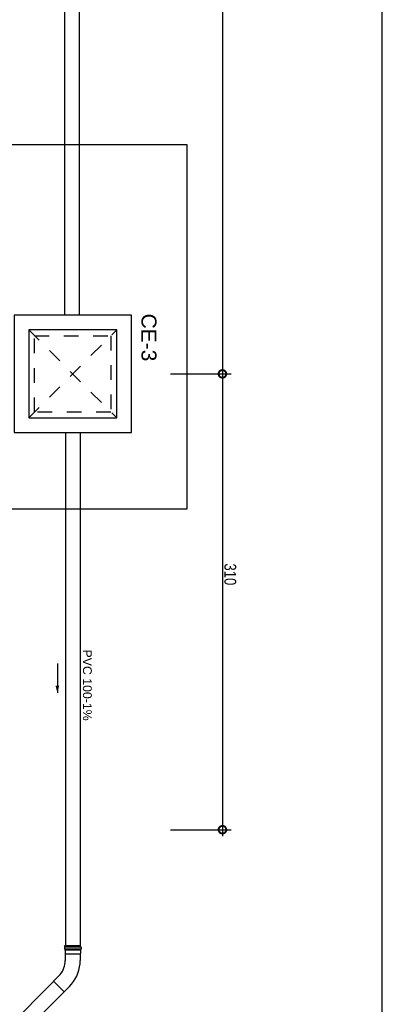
# Model space of a CAD drawing. Header units: millimetres. Extents: x -20654 to 2526, y -8238 to 977.
# Tile 50 of 219: x -10319.74 to -10317.27, y -4127.14 to -4120.44. Entities that reach past the tile are written whole.
import ezdxf

# ---------------------------------------------------------------- set-up
doc = ezdxf.new("R2010")
doc.units = ezdxf.units.MM
for name, pattern in [('Dash', [0.00635, 0.003175, -0.003175]), ('DASHED', [1.905, 1.27, -0.635]), ('HIDDEN2', [0.47625, 0.3175, -0.15875])]:
    doc.linetypes.add(name, pattern=pattern)
for name, color, linetype in [('01 CONTORNO_dwg', 252, 'Continuous'), ('COTAS', 7, 'Continuous'), ('P-PIPE-IDEN', 7, 'Continuous'), ('P-SANR-FIXT', 7, 'Continuous'), ('Simbolos', 7, 'Continuous'), ('Simbolos_int', 8, 'Continuous'), ('TQ-Condutos', 3, 'Continuous'), ('TQ-Conexões', 7, 'Continuous')]:
    doc.layers.add(name, color=color, linetype=linetype)
doc.styles.add('Arial', font='arial.ttf', dxfattribs={"height": 100})
doc.styles.add('Arial_4', font='arial.ttf', dxfattribs={"width": 0.8, "height": 0.07})
doc.styles.add('Arial_5', font='arial.ttf', dxfattribs={"height": 0.0825})

# ---------------------------------------------------------------- blocks, each defined once
blk = doc.blocks.new('terreo')
at = {"layer": '01 CONTORNO_dwg'}
blk.add_lwpolyline([(-16777.2, -14445.1), (-6777.2, -14445.1), (-6777.2, 1977.8), (-16777.2, 1977.8)], dxfattribs=at)
blk = doc.blocks.new('Caixa de Concreto - AleBim - Caixa de passagem - 060x070-2577326-8 DETALHE SANITÁRIO B')
at = {"layer": 'P-SANR-FIXT', "linetype": 'Dash'}
for p, q in [((-0.3, -0.3), (0.3, 0.3)), ((-0.3, 0.3), (0.3, -0.3)), ((-0.26, 0.26), (0.26, 0.26)), ((-0.26, -0.26), (-0.26, 0.26)), ((0.26, 0.26), (0.26, -0.26)), ((0.26, -0.26), (-0.26, -0.26))]:
    blk.add_line(p, q, dxfattribs=at)
blk = doc.blocks.new('_DotSmall')
at = {"color": 0, "linetype": 'ByBlock', "const_width": 0.5}
blk.add_lwpolyline([(-0.0625, 0, 1), (0.0625, 0, 1)], format="xyb", close=True, dxfattribs=at)

msp = doc.modelspace()

# ---------------------------------------------------------------- hatches: boundary and pattern name
at = {"layer": 'P-PIPE-IDEN'}
msp.add_hatch(color=256, dxfattribs=at).paths.add_polyline_path([(-10319.483, -4125.0208), (-10319.47, -4124.9725), (-10319.4959, -4124.9725)])

# ---------------------------------------------------------------- linework, layer by layer
at = {"ltscale": 2}
for p, q in [((-10318.3583, -4122.8293), (-10318.3583, -4125.996)), ((-10319.4283, -4123.2493), (-10319.3283, -4123.2493))]:
    msp.add_line(p, q, dxfattribs=at)
at = {"layer": 'COTAS'}
for p, q in [((-10318.3583, -4117.2422), (-10318.3583, -4122.8693)), ((-10318.7125, -4122.8493), (-10318.2983, -4122.8493)), ((-10318.7125, -4122.8493), (-10318.2983, -4122.8493)), ((-10318.7125, -4125.953), (-10318.2983, -4125.953)), ((-10318.7125, -4125.953), (-10318.2983, -4125.953))]:
    msp.add_line(p, q, dxfattribs=at)
at = {"layer": 'P-PIPE-IDEN'}
msp.add_lwpolyline([(-10319.483, -4124.8208), (-10319.483, -4125.0208)], dxfattribs=at)
at = {"layer": 'Simbolos'}
for p, q in [((-10319.432, -4126.7432), (-10319.4335, -4126.7441)), ((-10319.4311, -4126.7482), (-10319.4335, -4126.7441)), ((-10319.3246, -4126.7432), (-10319.432, -4126.7432)), ((-10319.4311, -4126.7482), (-10319.4311, -4126.7522)), ((-10319.3254, -4126.7482), (-10319.3231, -4126.7441)), ((-10319.3254, -4126.7482), (-10319.3254, -4126.7522)), ((-10319.3246, -4126.7432), (-10319.3231, -4126.7441)), ((-10319.4355, -4126.7542), (-10319.4355, -4126.7643)), ((-10319.322, -4126.7532), (-10319.4345, -4126.7532)), ((-10319.322, -4126.7653), (-10319.4345, -4126.7653)), ((-10319.4311, -4126.7663), (-10319.4311, -4126.7732)), ((-10319.4311, -4126.7732), (-10319.4309, -4126.7742)), ((-10319.4309, -4126.7742), (-10319.4309, -4126.7932)), ((-10319.4309, -4126.7932), (-10319.4291, -4126.8)), ((-10319.4291, -4126.8), (-10319.4291, -4126.8434)), ((-10319.3257, -4126.7932), (-10319.3275, -4126.8)), ((-10319.3275, -4126.8), (-10319.3275, -4126.8434)), ((-10319.3254, -4126.7732), (-10319.3257, -4126.7742)), ((-10319.3257, -4126.7742), (-10319.3257, -4126.7932)), ((-10319.3254, -4126.7663), (-10319.3254, -4126.7732)), ((-10319.321, -4126.7542), (-10319.321, -4126.7643)), ((-10319.4728, -4126.9489), (-10319.5083, -4126.9844)), ((-10319.401, -4127.0207), (-10319.4364, -4127.0562))]:
    msp.add_line(p, q, dxfattribs=at)
at = {"layer": 'Simbolos', "linetype": 'Continuous'}
msp.add_lwpolyline([(-10319.7783, -4123.2493), (-10318.9783, -4123.2493), (-10318.9783, -4122.4493), (-10319.7783, -4122.4493), (-10319.7783, -4123.2493), (-10319.7783, -4123.2493)], dxfattribs=at)
at = {"layer": 'Simbolos'}
for points in [[(-10319.4345, -4126.7532), (-10319.4347, -4126.7532), (-10319.4349, -4126.7532), (-10319.435, -4126.7533), (-10319.4352, -4126.7534), (-10319.4353, -4126.7535), (-10319.4354, -4126.7537), (-10319.4355, -4126.7538), (-10319.4355, -4126.754), (-10319.4355, -4126.7542)], [(-10319.4355, -4126.7643), (-10319.4355, -4126.7644), (-10319.4355, -4126.7645), (-10319.4355, -4126.7645), (-10319.4355, -4126.7646), (-10319.4355, -4126.7647), (-10319.4354, -4126.7648), (-10319.4354, -4126.7649), (-10319.4353, -4126.7649), (-10319.4353, -4126.765), (-10319.4352, -4126.765), (-10319.4351, -4126.7651), (-10319.435, -4126.7651), (-10319.435, -4126.7652), (-10319.4349, -4126.7652), (-10319.4348, -4126.7652), (-10319.4347, -4126.7653), (-10319.4346, -4126.7653), (-10319.4345, -4126.7653)], [(-10319.4321, -4126.7532), (-10319.432, -4126.7532), (-10319.4318, -4126.7531), (-10319.4316, -4126.753), (-10319.4315, -4126.7529), (-10319.4314, -4126.7528), (-10319.4313, -4126.7527), (-10319.4312, -4126.7525), (-10319.4312, -4126.7524), (-10319.4311, -4126.7522)], [(-10319.4311, -4126.7663), (-10319.4312, -4126.7661), (-10319.4312, -4126.7659), (-10319.4313, -4126.7658), (-10319.4314, -4126.7656), (-10319.4315, -4126.7655), (-10319.4316, -4126.7654), (-10319.4318, -4126.7653), (-10319.432, -4126.7653), (-10319.4321, -4126.7653)], [(-10319.3254, -4126.7522), (-10319.3254, -4126.7524), (-10319.3254, -4126.7525), (-10319.3253, -4126.7527), (-10319.3252, -4126.7528), (-10319.3251, -4126.7529), (-10319.3249, -4126.753), (-10319.3248, -4126.7531), (-10319.3246, -4126.7532), (-10319.3244, -4126.7532)], [(-10319.3244, -4126.7653), (-10319.3246, -4126.7653), (-10319.3248, -4126.7653), (-10319.3249, -4126.7654), (-10319.3251, -4126.7655), (-10319.3252, -4126.7656), (-10319.3253, -4126.7658), (-10319.3254, -4126.7659), (-10319.3254, -4126.7661), (-10319.3254, -4126.7663)], [(-10319.321, -4126.7542), (-10319.321, -4126.7541), (-10319.3211, -4126.754), (-10319.3211, -4126.7539), (-10319.3211, -4126.7538), (-10319.3211, -4126.7538), (-10319.3212, -4126.7537), (-10319.3212, -4126.7536), (-10319.3213, -4126.7535), (-10319.3213, -4126.7535), (-10319.3214, -4126.7534), (-10319.3215, -4126.7534), (-10319.3215, -4126.7533), (-10319.3216, -4126.7533), (-10319.3217, -4126.7532), (-10319.3218, -4126.7532), (-10319.3219, -4126.7532), (-10319.322, -4126.7532), (-10319.322, -4126.7532)], [(-10319.322, -4126.7653), (-10319.3219, -4126.7653), (-10319.3217, -4126.7652), (-10319.3215, -4126.7651), (-10319.3214, -4126.765), (-10319.3213, -4126.7649), (-10319.3212, -4126.7648), (-10319.3211, -4126.7646), (-10319.3211, -4126.7645), (-10319.321, -4126.7643)], [(-10319.4728, -4126.9489), (-10319.464, -4126.9393), (-10319.4561, -4126.929), (-10319.4491, -4126.918), (-10319.4431, -4126.9064), (-10319.4381, -4126.8944), (-10319.4342, -4126.882), (-10319.4314, -4126.8693), (-10319.4297, -4126.8564), (-10319.4291, -4126.8434)], [(-10319.401, -4127.0207), (-10319.3862, -4127.0046), (-10319.3729, -4126.9872), (-10319.3611, -4126.9688), (-10319.351, -4126.9494), (-10319.3426, -4126.9292), (-10319.336, -4126.9083), (-10319.3313, -4126.8869), (-10319.3284, -4126.8653), (-10319.3275, -4126.8434)]]:
    msp.add_lwpolyline(points, dxfattribs=at)
at = {"layer": 'Simbolos_int'}
for p, q in [((-10319.3257, -4126.7742), (-10319.4309, -4126.7742)), ((-10319.3275, -4126.8), (-10319.4291, -4126.8)), ((-10319.5083, -4126.9844), (-10319.4364, -4127.0562))]:
    msp.add_line(p, q, dxfattribs=at)
at = {"layer": 'Simbolos_int', "linetype": 'DASHED'}
msp.add_lwpolyline([(-10319.6783, -4123.1493), (-10319.0783, -4123.1493), (-10319.0783, -4122.5493), (-10319.6783, -4122.5493), (-10319.6783, -4123.1493), (-10319.6783, -4123.1493)], dxfattribs=at)
at = {"layer": 'TQ-Condutos'}
for p, q in [((-10319.4352, -4117.6622), (-10319.4352, -4122.4493)), ((-10319.3352, -4117.6622), (-10319.3352, -4122.4493)), ((-10319.4283, -4123.2493), (-10319.4283, -4126.7432)), ((-10319.3283, -4123.2493), (-10319.3283, -4126.7432)), ((-10319.5073, -4126.9853), (-10320.5103, -4127.9883)), ((-10319.4366, -4127.056), (-10320.4395, -4128.059))]:
    msp.add_line(p, q, dxfattribs=at)
at = {"layer": 'TQ-Conexões', "color": 244, "linetype": 'HIDDEN2', "ltscale": 8, "true_color": 0x991b1e}
msp.add_lwpolyline([(-10323.7404, -4121.2879), (-10318.6014, -4121.2879), (-10318.6014, -4123.7708), (-10323.7404, -4123.7708)], close=True, dxfattribs=at)

# ---------------------------------------------------------------- block references
at = {"layer": '01 CONTORNO_dwg', "xscale": 0.001, "yscale": 0.001, "zscale": 0.001}
msp.add_blockref('terreo', (-10310.4917, -4118.1967), dxfattribs=at)
at = {"layer": 'COTAS', "xscale": 0.104, "yscale": 0.104, "zscale": 0.104}
for p, rotation in [((-10318.3583, -4122.8493), 90), ((-10318.3583, -4122.8493), 270), ((-10318.3583, -4125.953), 270), ((-10318.3583, -4125.953), 90)]:
    msp.add_blockref('_DotSmall', p, dxfattribs=dict(at, rotation=rotation))
at = {"layer": 'P-SANR-FIXT'}
msp.add_blockref('Caixa de Concreto - AleBim - Caixa de passagem - 060x070-2577326-8 DETALHE SANITÁRIO B', (-10319.3783, -4122.8493), dxfattribs=at)

# ---------------------------------------------------------------- texts
at = {"layer": 'P-PIPE-IDEN', "insert": (-10319.2487, -4124.7262), "char_height": 0.06, "width": 0.491911, "attachment_point": 1, "rotation": 270, "style": 'Arial_5'}
msp.add_mtext('PVC 100-1%', dxfattribs=at)
at = {"layer": 'Simbolos', "insert": (-10318.9113, -4122.4388), "char_height": 0.10214, "width": 0.396579, "attachment_point": 7, "rotation": 270, "line_spacing_factor": 0.6, "style": 'Arial'}
msp.add_mtext('CE-3', dxfattribs=at)

# ---------------------------------------------------------------- next in the draw order: texts
at = {"ltscale": 2, "insert": (-10318.3054, -4124.2144), "char_height": 0.08, "attachment_point": 5, "rotation": 270, "style": 'Arial_4', "bg_fill": 3, "box_fill_scale": 1.1, "bg_fill_color": 256, "bg_fill_true_color": 13158600, "bg_fill_transparency": 0}
msp.add_mtext('\\A1;310', dxfattribs=at)

doc.saveas('drawing.dxf')
